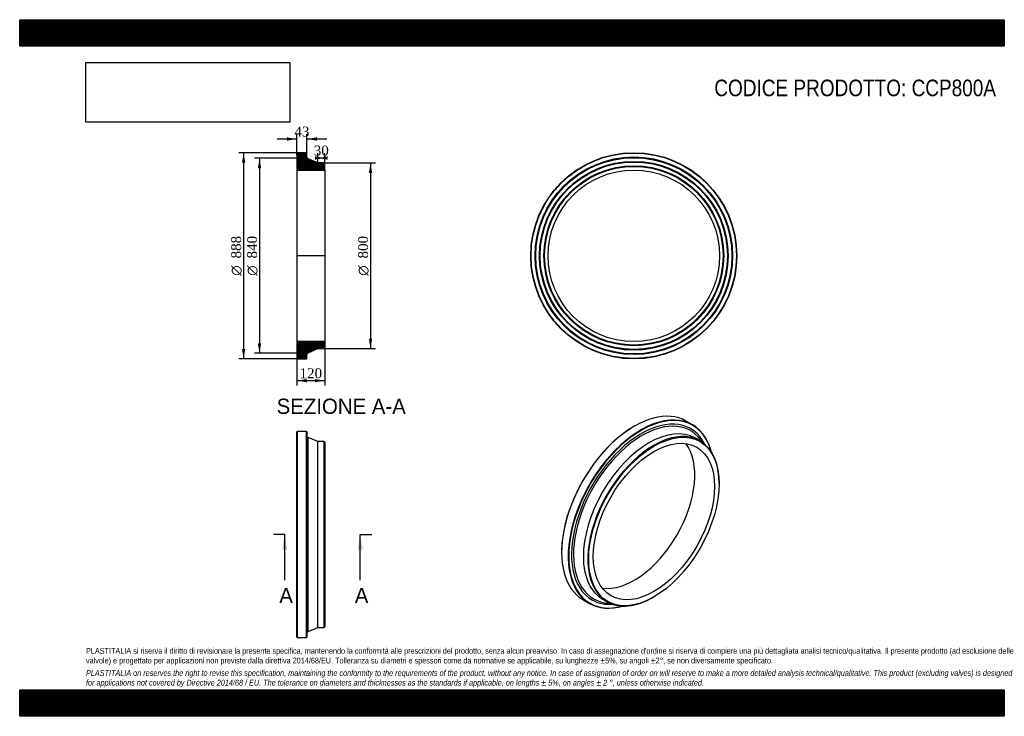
# Model space of a CAD drawing. Header units: millimetres. Extents: x 0 to 4243, y 0 to 3000.
import ezdxf
from ezdxf.enums import TextEntityAlignment as Align
from ezdxf.lldxf.tags import DXFTag

# ---------------------------------------------------------------- set-up
doc = ezdxf.new("R2010")
doc.units = ezdxf.units.MM
doc.header["$LTSCALE"] = 14.285714
for name, color, linetype in [('CCP800A', 7, 'Continuous'), ('Default', 7, 'Continuous'), ('DV4_Default', 7, 'Continuous')]:
    doc.layers.add(name, color=color, linetype=linetype)
doc.styles.add('SEACAD_Solid_Edge_ANSI', font='seans.ttf')
doc.styles.add('SEACAD_Solid_Edge_ANSI1_Symbols', font='semeca1.ttf')
doc.styles.add('SEACAD_Times_New_Roman', font='times.ttf')
tags = doc.linetypes.add('CENTER2', pattern=[28.575, 19.05, -3.175, 3.175, -3.175]).pattern_tags.tags
tags[10:11] = [DXFTag(74, 4), DXFTag(75, 0), DXFTag(340, '0'), DXFTag(46, 0.0), DXFTag(50, 0.0), DXFTag(44, 0.0), DXFTag(45, 0.0)]
tags[8:9] = [DXFTag(74, 4), DXFTag(75, 0), DXFTag(340, '0'), DXFTag(46, 0.0), DXFTag(50, 0.0), DXFTag(44, 0.0), DXFTag(45, 0.0)]
tags[6:7] = [DXFTag(74, 4), DXFTag(75, 0), DXFTag(340, '0'), DXFTag(46, 0.0), DXFTag(50, 0.0), DXFTag(44, 0.0), DXFTag(45, 0.0)]
tags[4:5] = [DXFTag(74, 4), DXFTag(75, 0), DXFTag(340, '0'), DXFTag(46, 0.0), DXFTag(50, 0.0), DXFTag(44, 0.0), DXFTag(45, 0.0)]
doc.dimstyles.new('ANSImm', dxfattribs={"dimtxt": 42.857143, "dimasz": 42.857143, "dimexe": 21.428571, "dimexo": 0, "dimgap": 10.714286, "dimtad": 1, "dimdsep": 46, "dimtxsty": 'SEACAD_Times_New_Roman', "dimblk1": '_SE_FILLED', "dimblk2": '_SE_FILLED', "dimsah": 1, "dimcen": 21.428571, "dimazin": 0, "dimtfac": 0.85, "dimtdec": 3, "dimtofl": 0, "dimtmove": 0, "dimatfit": 3, "dimfxl": 1, "dimarcsym": 0})
picture_1 = doc.add_image_def('image1.jpg', size_in_pixel=(4302, 1260))

# ---------------------------------------------------------------- blocks, each defined once
blk = doc.blocks.new('SE')
at = {"layer": 'CCP800A', "color": 7, "linetype": 'Continuous'}
for p, q in [((1196.2, 1227.1), (1194.7, 1225.6)), ((1194.7, 340.6), (1194.7, 1225.6)), ((1196.2, 1227.1), (1196.2, 339.1)), ((1236.2, 1227.1), (1196.2, 1227.1)), ((1236.2, 339.1), (1236.2, 1227.1)), ((1237.7, 1225.6), (1236.2, 1227.1)), ((1237.7, 1225.6), (1237.7, 340.6)), ((1242.6, 365.2), (1242.6, 1201.1)), ((1284.7, 1183.1), (1242.6, 1201.1)), ((1284.7, 383.1), (1284.7, 1183.1)), ((1312.2, 1183.1), (1284.7, 1183.1)), ((1312.2, 383.1), (1312.2, 1183.1)), ((1314.7, 1180.6), (1312.2, 1183.1)), ((1314.7, 1180.6), (1314.7, 385.6)), ((1242.6, 365.2), (1284.7, 383.1)), ((1284.7, 383.1), (1312.2, 383.1)), ((1312.2, 383.1), (1314.7, 385.6)), ((1194.7, 340.6), (1196.2, 339.1)), ((1236.2, 339.1), (1237.7, 340.6)), ((1196.2, 339.1), (1236.2, 339.1))]:
    blk.add_line(p, q, dxfattribs=at)
for centre, start, end in [((1245.7, 1208.4), 180, 246.9487), ((1245.7, 357.9), 113.0513, 180)]:
    blk.add_arc(centre, 8, start, end, dxfattribs=at)
blk = doc.blocks.new('SE1')
at = {"layer": 'CCP800A', "color": 7, "linetype": 'Continuous'}
for p, q in [((2649.2, 1249.6), (2648.1, 1248.9)), ((2899.4, 1255.2), (2871.2, 1271.5)), ((2931.2, 1186.1), (2911.7, 1197.3)), ((3014, 1000.9), (3014, 1003)), ((2335.2, 707), (2335.2, 705.8)), ((2731.2, 513.1), (2732.9, 514.1)), ((2427.2, 502.5), (2455.4, 486.2)), ((2511.7, 504.5), (2531.2, 493.3))]:
    blk.add_line(p, q, dxfattribs=at)
for centre, major_axis, start_param, end_param in [((2649.2, 887), (222, 384.5), 0, 3.141593), ((2677.4, 870.7), (-222, -384.5), 2.606257, 6.283185), ((2678.5, 870.1), (-212.6, -368.3), 2.776789, 6.283185), ((2678.5, 870.1), (221.2, 383.2), 0, 3.66873), ((2648.1, 887.6), (-221.3, -383.2), 3.926991, 5.497787), ((2681.9, 868.1), (-209, -361.9), 2.895459, 6.283185), ((2711.7, 850.9), (-200, -346.4), 3.141593, 6.283185), ((2731.2, 839.7), (-200, -346.4), 2.356194, 6.283185), ((2678.5, 870.1), (221.2, 383.2), 5.756048, 6.283185), ((2681.9, 868.1), (-209, -361.9), -3.442065, -3.387726), ((2648.1, 887.6), (-184.7, -319.9), 0.231774, 2.909819), ((2731.2, 839.7), (-200, -346.4), 0, 0.785398), ((2677.4, 870.7), (-222, -384.5), 0, 0.535335), ((2678.5, 870.1), (-212.6, -368.3), 0, 0.364804), ((2681.9, 868.1), (-209, -361.9), 0, 0.243302), ((2681.9, 868.1), (-209, -361.9), 0.243302, 0.300472)]:
    blk.add_ellipse(centre, major_axis=major_axis, ratio=0.57735, start_param=start_param, end_param=end_param, dxfattribs=at)
for major_axis in [(198.8, 344.2), (-184.7, -319.9)]:
    blk.add_ellipse((2732.9, 838.7), major_axis=major_axis, ratio=0.57735, dxfattribs=at)
blk = doc.blocks.new('SE2')
at = {"layer": 'CCP800A', "color": 7, "linetype": 'Continuous'}
for radius in [444, 442.5, 425.5, 424, 422.5, 406.5, 405, 403.5, 387.5, 386, 384.5, 369.4]:
    blk.add_circle((2646.3, 1983.3), radius, dxfattribs=at)
blk = doc.blocks.new('SE4')
at = {"color": 7, "linetype": 'Continuous', "style": 'SEACAD_Solid_Edge_ANSI'}
blk.add_text('A', height=65.7, dxfattribs=at).set_placement((1118.6, 553.1), align=Align.TOP_LEFT)
blk = doc.blocks.new('SE5')
at = {"color": 7, "linetype": 'Continuous', "style": 'SEACAD_Solid_Edge_ANSI'}
blk.add_text('A', height=65.7, dxfattribs=at).set_placement((1443.9, 553.1), align=Align.TOP_LEFT)
blk = doc.blocks.new('SEANNOT_GROUP')
at = {"linetype": 'Continuous'}
blk.add_hatch(color=7, dxfattribs=at).paths.add_polyline_path([(1153.2, 717.4), (1142.3, 783.1), (1131.3, 717.4)])
at = {"color": 7, "linetype": 'Continuous'}
blk.add_lwpolyline([(1142.3, 586), (1142.3, 783.1)], dxfattribs=at)
blk = doc.blocks.new('SEANNOT_GROUP1')
at = {"linetype": 'Continuous'}
blk.add_hatch(color=7, dxfattribs=at).paths.add_polyline_path([(1478.5, 717.4), (1467.6, 783.1), (1456.6, 717.4)])
at = {"color": 7, "linetype": 'Continuous'}
blk.add_lwpolyline([(1467.6, 586), (1467.6, 783.1)], dxfattribs=at)
blk = doc.blocks.new('SE3')
at = {"layer": 'Default', "color": 7, "linetype": 'CENTER2'}
for p, q in [((1142.3, 783.1), (1093, 783.1)), ((1467.6, 783.1), (1516.9, 783.1))]:
    blk.add_line(p, q, dxfattribs=at)
at = {"layer": 'Default', "color": 7, "linetype": 'CENTER2', "const_width": 0.0001}
blk.add_lwpolyline([(1142.3, 783.1), (1467.6, 783.1)], dxfattribs=at)
at = {"layer": 'Default'}
for name in ['SEANNOT_GROUP', 'SEANNOT_GROUP1', 'SE4', 'SE5']:
    blk.add_blockref(name, (0, 0), dxfattribs=at)
blk = doc.blocks.new('SE6')
at = {"layer": 'CCP800A', "linetype": 'Continuous'}
h = blk.add_hatch(dxfattribs=at)
h.set_pattern_fill('LINE', scale=0.629921, angle=45, style=0)
edge = h.paths.add_edge_path()
edge.add_line((1312.2, 2383.3), (1284.7, 2383.3))
edge.add_line((1284.7, 2383.3), (1242.6, 2401.2))
edge.add_arc((1245.7, 2408.6), 8, 180, 246.9487, ccw=False)
edge.add_line((1237.7, 2408.6), (1237.7, 2425.8))
edge.add_line((1237.7, 2425.8), (1236.2, 2427.3))
edge.add_line((1236.2, 2427.3), (1196.2, 2427.3))
edge.add_line((1196.2, 2427.3), (1194.7, 2425.8))
edge.add_line((1194.7, 2425.8), (1194.7, 2408.8))
edge.add_line((1194.7, 2408.8), (1195.8, 2407.3))
edge.add_line((1195.8, 2407.3), (1194.7, 2405.8))
edge.add_line((1194.7, 2405.8), (1194.7, 2389.8))
edge.add_line((1194.7, 2389.8), (1195.8, 2388.3))
edge.add_line((1195.8, 2388.3), (1194.7, 2386.8))
edge.add_line((1194.7, 2386.8), (1194.7, 2370.8))
edge.add_line((1194.7, 2370.8), (1195.8, 2369.3))
edge.add_line((1195.8, 2369.3), (1194.7, 2367.8))
edge.add_line((1194.7, 2367.8), (1194.7, 2352.7))
edge.add_line((1194.7, 2352.7), (1314.7, 2352.7))
edge.add_line((1314.7, 2352.7), (1314.7, 2380.8))
edge.add_line((1314.7, 2380.8), (1312.2, 2383.3))
h = blk.add_hatch(dxfattribs=at)
h.set_pattern_fill('LINE', scale=0.629921, angle=45, style=0)
edge = h.paths.add_edge_path()
edge.add_line((1314.7, 1585.8), (1314.7, 1613.9))
edge.add_line((1314.7, 1613.9), (1194.7, 1613.9))
edge.add_line((1194.7, 1613.9), (1194.7, 1598.8))
edge.add_line((1194.7, 1598.8), (1195.8, 1597.3))
edge.add_line((1195.8, 1597.3), (1194.7, 1595.8))
edge.add_line((1194.7, 1595.8), (1194.7, 1579.8))
edge.add_line((1194.7, 1579.8), (1195.8, 1578.3))
edge.add_line((1195.8, 1578.3), (1194.7, 1576.8))
edge.add_line((1194.7, 1576.8), (1194.7, 1560.8))
edge.add_line((1194.7, 1560.8), (1195.8, 1559.3))
edge.add_line((1195.8, 1559.3), (1194.7, 1557.8))
edge.add_line((1194.7, 1557.8), (1194.7, 1540.8))
edge.add_line((1194.7, 1540.8), (1196.2, 1539.3))
edge.add_line((1196.2, 1539.3), (1236.2, 1539.3))
edge.add_line((1236.2, 1539.3), (1237.7, 1540.8))
edge.add_line((1237.7, 1540.8), (1237.7, 1558))
edge.add_arc((1245.7, 1558), 8, 113.0513, 180, ccw=False)
edge.add_line((1242.6, 1565.3), (1284.7, 1583.3))
edge.add_line((1284.7, 1583.3), (1312.2, 1583.3))
edge.add_line((1312.2, 1583.3), (1314.7, 1585.8))
at = {"layer": 'CCP800A', "color": 7, "linetype": 'Continuous'}
for p, q in [((1194.7, 2425.8), (1196.2, 2427.3)), ((1194.7, 2425.8), (1194.7, 2408.8)), ((1236.2, 2427.3), (1196.2, 2427.3)), ((1236.2, 2427.3), (1237.7, 2425.8)), ((1237.7, 2408.6), (1237.7, 2425.8)), ((1194.7, 2408.8), (1194.7, 2405.8)), ((1194.7, 2408.8), (1195.8, 2407.3)), ((1195.8, 2407.3), (1194.7, 2405.8)), ((1194.7, 2405.8), (1194.7, 2389.8)), ((1194.7, 2389.8), (1194.7, 2386.8)), ((1194.7, 2389.8), (1195.8, 2388.3)), ((1195.8, 2388.3), (1194.7, 2386.8)), ((1194.7, 2386.8), (1194.7, 2370.8)), ((1284.7, 2383.3), (1242.6, 2401.2)), ((1312.2, 2383.3), (1284.7, 2383.3)), ((1312.2, 2383.3), (1314.7, 2380.8)), ((1314.7, 2352.7), (1314.7, 2380.8)), ((1194.7, 2370.8), (1194.7, 2367.8)), ((1194.7, 2370.8), (1195.8, 2369.3)), ((1195.8, 2369.3), (1194.7, 2367.8)), ((1194.7, 2367.8), (1194.7, 2352.7)), ((1194.7, 2352.7), (1194.7, 1613.9)), ((1194.7, 2352.7), (1314.7, 2352.7)), ((1314.7, 2352.7), (1314.7, 1613.9)), ((1314.7, 1613.9), (1194.7, 1613.9)), ((1194.7, 1613.9), (1194.7, 1598.8)), ((1314.7, 1585.8), (1314.7, 1613.9)), ((1194.7, 1598.8), (1194.7, 1595.8)), ((1194.7, 1598.8), (1195.8, 1597.3)), ((1195.8, 1597.3), (1194.7, 1595.8)), ((1194.7, 1595.8), (1194.7, 1579.8)), ((1194.7, 1579.8), (1194.7, 1576.8)), ((1194.7, 1579.8), (1195.8, 1578.3)), ((1195.8, 1578.3), (1194.7, 1576.8)), ((1194.7, 1576.8), (1194.7, 1560.8)), ((1242.6, 1565.3), (1284.7, 1583.3)), ((1284.7, 1583.3), (1312.2, 1583.3)), ((1314.7, 1585.8), (1312.2, 1583.3)), ((1194.7, 1560.8), (1194.7, 1557.8)), ((1194.7, 1560.8), (1195.8, 1559.3)), ((1195.8, 1559.3), (1194.7, 1557.8)), ((1194.7, 1557.8), (1194.7, 1540.8)), ((1196.2, 1539.3), (1194.7, 1540.8)), ((1196.2, 1539.3), (1236.2, 1539.3)), ((1237.7, 1540.8), (1236.2, 1539.3)), ((1237.7, 1540.8), (1237.7, 1558))]:
    blk.add_line(p, q, dxfattribs=at)
for centre, start, end in [((1245.7, 2408.6), 180, 246.9487), ((1245.7, 1558), 113.0513, 180)]:
    blk.add_arc(centre, 8, start, end, dxfattribs=at)
at = {"layer": 'DV4_Default', "color": 7, "linetype": 'CENTER2'}
for p, q in [((1237.7, 2408.6), (1237.7, 2403.3)), ((1242.6, 2401.2), (1237.7, 2403.3)), ((1316.5, 1983.3), (1193, 1983.3)), ((1242.6, 1565.3), (1237.7, 1563.3)), ((1237.7, 1558), (1237.7, 1563.3))]:
    blk.add_line(p, q, dxfattribs=at)
blk = doc.blocks.new('GDimGGroup')
at = {"layer": 'Default', "linetype": 'Continuous'}
for points in [[(957.9, 2384.4), (972.2, 2384.4), (965, 2427.3)], [(957.9, 1582.1), (965, 1539.3), (972.2, 1582.1)]]:
    blk.add_hatch(color=7, dxfattribs=at).paths.add_polyline_path(points)
at = {"layer": 'Default', "color": 7, "linetype": 'Continuous'}
for p, q in [((1216.2, 2427.3), (943.6, 2427.3)), ((965, 2427.3), (965, 1539.3)), ((1216.2, 1539.3), (943.6, 1539.3))]:
    blk.add_line(p, q, dxfattribs=at)
for s, height, style, p in [('888', 42.86, 'SEACAD_Times_New_Roman', (911.4, 1971.8)), ('O', 42.9, 'SEACAD_Solid_Edge_ANSI1_Symbols', (911.4, 1897.2))]:
    blk.add_text(s, height=height, rotation=90, dxfattribs=dict(at, style=style)).set_placement(p, align=Align.TOP_LEFT)
blk = doc.blocks.new('GDimGGroup1')
at = {"layer": 'Default', "linetype": 'Continuous'}
for points in [[(1026.2, 2360.4), (1040.5, 2360.4), (1033.4, 2403.3)], [(1026.2, 1606.1), (1033.4, 1563.3), (1040.5, 1606.1)]]:
    blk.add_hatch(color=7, dxfattribs=at).paths.add_polyline_path(points)
at = {"layer": 'Default', "color": 7, "linetype": 'Continuous'}
for p, q in [((1237.7, 2403.3), (1012, 2403.3)), ((1033.4, 2403.3), (1033.4, 1563.3)), ((1237.7, 1563.3), (1012, 1563.3))]:
    blk.add_line(p, q, dxfattribs=at)
for s, height, style, p in [('840', 42.86, 'SEACAD_Times_New_Roman', (979.8, 1971.8)), ('O', 42.9, 'SEACAD_Solid_Edge_ANSI1_Symbols', (979.8, 1897.2))]:
    blk.add_text(s, height=height, rotation=90, dxfattribs=dict(at, style=style)).set_placement(p, align=Align.TOP_LEFT)
blk = doc.blocks.new('GDimGGroup2')
at = {"layer": 'Default', "linetype": 'Continuous'}
for points in [[(1518.9, 2340.4), (1511.8, 2383.3), (1504.6, 2340.4)], [(1518.9, 1626.1), (1504.6, 1626.1), (1511.8, 1583.3)]]:
    blk.add_hatch(color=7, dxfattribs=at).paths.add_polyline_path(points)
at = {"layer": 'Default', "color": 7, "linetype": 'Continuous'}
for p, q in [((1312.2, 2383.3), (1533.2, 2383.3)), ((1511.8, 2383.3), (1511.8, 1583.3)), ((1312.2, 1583.3), (1533.2, 1583.3))]:
    blk.add_line(p, q, dxfattribs=at)
for s, height, style, p in [('800', 42.86, 'SEACAD_Times_New_Roman', (1458.2, 1971.8)), ('O', 42.9, 'SEACAD_Solid_Edge_ANSI1_Symbols', (1458.2, 1897.2))]:
    blk.add_text(s, height=height, rotation=90, dxfattribs=dict(at, style=style)).set_placement(p, align=Align.TOP_LEFT)
blk = doc.blocks.new('DMBLK79')
at = {"layer": 'Default', "linetype": 'Continuous'}
for points in [[(1237.6, 1438.3), (1237.6, 1452.6), (1194.7, 1445.5)], [(1271.9, 1438.3), (1314.7, 1445.5), (1271.9, 1452.6)]]:
    blk.add_hatch(color=7, dxfattribs=at).paths.add_polyline_path(points)
at = {"layer": 'Default', "color": 7, "linetype": 'Continuous'}
for p, q in [((1194.7, 1613.9), (1194.7, 1424)), ((1314.7, 1613.9), (1314.7, 1424)), ((1194.7, 1445.5), (1314.7, 1445.5))]:
    blk.add_line(p, q, dxfattribs=at)
at = {"layer": 'Default', "color": 7, "linetype": 'Continuous', "style": 'SEACAD_Times_New_Roman'}
blk.add_text('120', height=42.86, dxfattribs=at).set_placement((1206, 1499), align=Align.TOP_LEFT)
blk = doc.blocks.new('_SE_FILLED')
at = {"color": 0}
blk.add_line((0, 0), (-1, 0), dxfattribs=at)
blk.add_solid([(0, 0), (-1, -0.1665), (-1, 0.1665), (0, 0)], dxfattribs=at)
blk = doc.blocks.new('DMBLK80')
at = {"layer": 'Default', "linetype": 'Continuous'}
for points in [[(1151.9, 2493.3), (1151.9, 2479), (1194.7, 2486.2)], [(1280.6, 2493.3), (1237.7, 2486.2), (1280.6, 2479)]]:
    blk.add_hatch(color=7, dxfattribs=at).paths.add_polyline_path(points)
at = {"layer": 'Default', "color": 7, "linetype": 'Continuous'}
for p, q in [((1194.7, 2417.3), (1194.7, 2507.6)), ((1237.7, 2417.2), (1237.7, 2507.6)), ((1194.7, 2486.2), (1109, 2486.2)), ((1323.5, 2486.2), (1237.7, 2486.2))]:
    blk.add_line(p, q, dxfattribs=at)
at = {"layer": 'Default', "color": 7, "linetype": 'Continuous', "style": 'SEACAD_Times_New_Roman'}
blk.add_text('43', height=42.86, dxfattribs=at).set_placement((1183.7, 2539.7), align=Align.TOP_LEFT)
blk = doc.blocks.new('DMBLK81')
at = {"layer": 'Default', "linetype": 'Continuous'}
for points in [[(1271.9, 2411.4), (1271.9, 2397.1), (1314.7, 2404.2)], [(1327.6, 2411.4), (1284.7, 2404.2), (1327.6, 2397.1)]]:
    blk.add_hatch(color=7, dxfattribs=at).paths.add_polyline_path(points)
at = {"layer": 'Default', "color": 7, "linetype": 'Continuous'}
for p, q in [((1284.7, 2383.3), (1284.7, 2425.7)), ((1314.7, 2352.7), (1314.7, 2425.7)), ((1314.7, 2404.2), (1284.7, 2404.2))]:
    blk.add_line(p, q, dxfattribs=at)
at = {"layer": 'Default', "color": 7, "linetype": 'Continuous', "style": 'SEACAD_Times_New_Roman'}
blk.add_text('30', height=42.86, dxfattribs=at).set_placement((1267.2, 2457.8), align=Align.TOP_LEFT)

msp = doc.modelspace()

# ---------------------------------------------------------------- hatches: boundary and pattern name
at = {"layer": 'Default', "linetype": 'Continuous'}
h = msp.add_hatch(dxfattribs=at)
h.set_pattern_fill('LINE', scale=0.6299213, angle=45, style=0)
h.paths.add_polyline_path([(4242.857, 2885.714), (4242.857, 3000), (0, 3000), (0, 2885.714)])
for points in [[(4242.857, 2885.714), (4242.857, 3000), (0, 3000), (0, 2885.714)], [(4242.857, 0), (4242.857, 114.286), (0, 114.286), (0, 0)]]:
    msp.add_hatch(color=7, dxfattribs=at).paths.add_polyline_path(points)
h = msp.add_hatch(dxfattribs=at)
h.set_pattern_fill('LINE', scale=0.629921, angle=45, style=0)
h.paths.add_polyline_path([(4242.857, 0), (4242.857, 114.286), (0, 114.286), (0, 0)])

# ---------------------------------------------------------------- linework, layer by layer
at = {"layer": 'Default', "color": 7, "linetype": 'Continuous'}
for p, q in [((0, 3000), (4242.857, 3000)), ((0, 2885.714), (0, 3000)), ((4242.857, 3000), (4242.857, 2885.714)), ((4242.857, 2885.714), (0, 2885.714)), ((0, 114.286), (4242.857, 114.286)), ((0, 0), (0, 114.286)), ((4242.857, 114.286), (4242.857, 0)), ((4242.857, 0), (0, 0))]:
    msp.add_line(p, q, dxfattribs=at)

# ---------------------------------------------------------------- block references
at = {"layer": 'Default'}
for name in ['GDimGGroup', 'SE6', 'SE2', 'GDimGGroup1', 'GDimGGroup2', 'SE1', 'SE', 'SE3']:
    msp.add_blockref(name, (0, 0), dxfattribs=at)

# ---------------------------------------------------------------- texts
at = {"layer": 'Default', "color": 7, "linetype": 'Continuous', "style": 'SEACAD_Solid_Edge_ANSI'}
msp.add_text('SEZIONE A-A', height=65.71429, dxfattribs=at).set_placement((1107.183, 1367.937), align=Align.TOP_LEFT)
at = {"layer": 'Default', "attachment_point": 1}
for s, insert, char_height, width in [('{\\fArial Narrow|b0||i0||c0|p34;\\C7;\\H71.42857143;\\W1.;CODICE PRODOTTO: CCP800A}', (2993.255, 2741.917), 71.42857, 1216.59105), ("{\\fArial Narrow|b0||i0||c0|p34;\\C7;\\H25.;\\W1.;PLASTITALIA si riserva il diritto di revisionare la presente specifica, mantenendo la conformità alle prescrizioni del prodotto, senza alcun preavviso. In caso di assegnazione d'ordine si riserva di compiere una più dettagliata analisi tecnico/qualitativa. Il presente prodotto (ad esclusione delle \\P}{\\fArial Narrow|b0||i0||c0|p34;\\C7;\\H25.;\\W1.;valvole) è progettato per applicazioni non previste dalla direttiva 2014/68/EU. Tolleranza su diametri e spessori come da normative se applicabile, su lunghezze ±5%, su angoli ±2°, se non diversamente specificato.\\P}{\\fArial Narrow|b0||i0||c0|p34;\\C7;\\H7.142857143;\\W1.;   \\P}{\\fArial Narrow|b0||i1||c0|p34;\\C7;\\H25.;\\W1.;PLASTITALIA on reserves the right to revise this specification, maintaining the conformity to the requirements of the product, without any notice. In case of assignation of order on will reserve to make a more detailed analysis technical/qualitative. This product (excluding valves) is designed \\P}{\\fArial Narrow|b0||i1||c0|p34;\\C7;\\H25.;\\W1.;for applications not covered by Directive 2014/68 / EU. The tolerance on diameters and thicknesses as the standards if applicable, on lengths ± 5%, on angles ± 2 °, unless otherwise indicated.\\P}", (285.714, 294.32), 25, 3671.42857)]:
    msp.add_mtext(s, dxfattribs=dict(at, insert=insert, char_height=char_height, width=width))

# ---------------------------------------------------------------- dimensions: what is measured, and where the dimension line sits
at = {"layer": 'Default', "color": 7, "linetype": 'Continuous'}
for base, p1, p2, picture, middle in [((1194.736, 2486.163), (1237.736, 2417.168), (1194.736, 2417.273), 'DMBLK80', (1216.236, 2486.163)), ((1284.736, 2404.231), (1314.736, 2352.673), (1284.736, 2383.273), 'DMBLK81', (1299.736, 2404.231))]:
    dim = msp.add_linear_dim(base=base, p1=p1, p2=p2, text='\\A1;<>', dimstyle='ANSImm', dxfattribs=at)
    dim.commit()
    dim.dimension.update_dxf_attribs({"geometry": picture, "text_midpoint": middle, "dimtype": 160})
dim = msp.add_linear_dim(base=(1194.736, 1445.47), p1=(1194.736, 1613.873), p2=(1314.736, 1613.873), angle=0, text='\\A1;<>', dimstyle='ANSImm', dxfattribs=at)
dim.commit()
dim.dimension.update_dxf_attribs({"geometry": 'DMBLK79', "text_midpoint": (1254.736, 1445.47), "dimtype": 161})

# ---------------------------------------------------------------- pictures from other files: only their frames are drawn
image = msp.add_image(picture_1, insert=(285.714, 2558.617), size_in_units=(877.959, 257.143))
image.dxf.flags = 7

doc.saveas('drawing.dxf')
